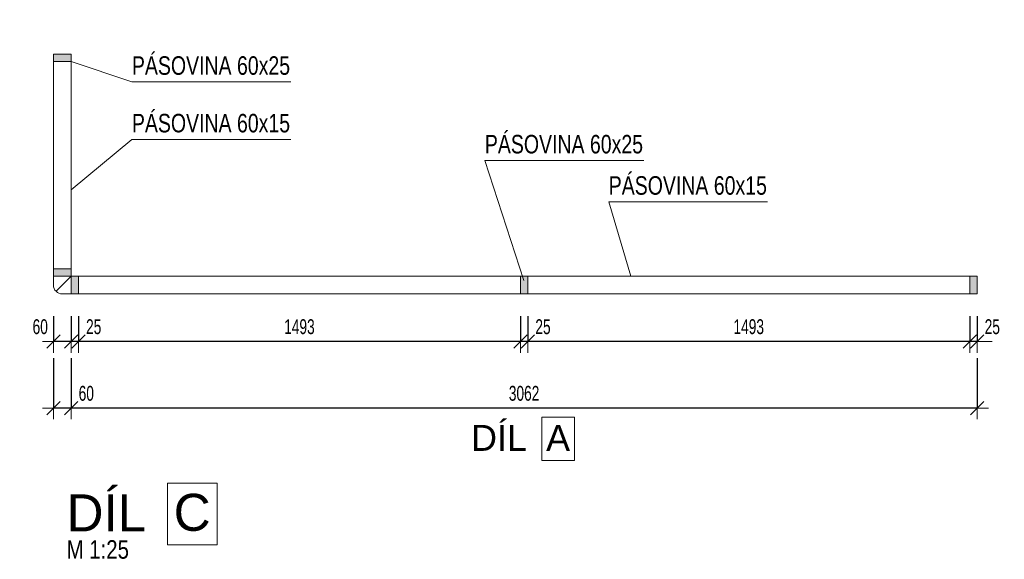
# Model space of a CAD drawing. Header units: millimetres. Extents: x -27650 to 29268, y -105989 to -79612.
# Tile 9 of 9: x 25940 to 29268, y -81554 to -79732. Entities that reach past the tile are written whole.
import ezdxf

# ---------------------------------------------------------------- set-up
doc = ezdxf.new("R2010")
doc.units = ezdxf.units.MM
doc.header["$PDMODE"] = 65
doc.linetypes.add('Teckovana 0.5x_2', pattern=[20, 0, -20])
doc.layers.add('XR$1$(Z3) - ZÁBRADLÍ VSTUPNÍ SCHODY_1', color=7, linetype='Continuous', lineweight=25)
doc.styles.add('ARIAL', font='ARIAL.TTF')
doc.styles.add('ARIALNARROW', font='ARIALN.TTF')
doc.dimstyles.new('DIMSTYLE_3', dxfattribs={"dimtxt": 50, "dimasz": 75, "dimexe": 0, "dimexo": 0, "dimgap": 25, "dimtad": 2, "dimdec": 0, "dimrnd": 1, "dimzin": 12, "dimdsep": 46, "dimtxsty": 'ARIALNARROW', "dimblk1": 'ALL_ML_STRICH', "dimblk2": 'ALL_ML_STRICH', "dimsah": 1, "dimcen": 0, "dimclrd": 6, "dimclre": 6, "dimclrt": 6, "dimadec": 0, "dimazin": 0, "dimtfac": 1, "dimtdec": 0, "dimtix": 1, "dimtmove": 2, "dimatfit": 3, "dimfxl": 0, "dimtzin": 0, "dimlwd": 0, "dimlwe": 13, "dimarcsym": 0})
doc.dimstyles.new('DIMSTYLE_5', dxfattribs={"dimtxt": 50, "dimasz": 75, "dimexe": 0, "dimexo": 0, "dimgap": 25, "dimtad": 2, "dimdec": 0, "dimrnd": 1, "dimzin": 12, "dimdsep": 46, "dimtxsty": 'ARIALNARROW', "dimblk1": 'ALL_ML_STRICH', "dimblk2": 'ALL_ML_STRICH', "dimsah": 1, "dimcen": 0, "dimclrd": 6, "dimclre": 6, "dimclrt": 6, "dimadec": 0, "dimazin": 0, "dimtfac": 1, "dimtdec": 0, "dimtix": 1, "dimtmove": 2, "dimatfit": 3, "dimfxl": 0, "dimtvp": 1.2, "dimtzin": 0, "dimlwd": 0, "dimlwe": 13, "dimarcsym": 0})

# ---------------------------------------------------------------- blocks, each defined once
blk = doc.blocks.new('KOMPLEXNÍ OBJEKT_5')
at = {"layer": 'XR$1$(Z3) - ZÁBRADLÍ VSTUPNÍ SCHODY_1', "linetype": 'Teckovana 0.5x_2', "lineweight": 13}
blk.add_hatch(color=171, dxfattribs=at).paths.add_polyline_path([(27632.8, -80598.2), (27657.8, -80598.2), (27657.8, -80658.2), (27632.8, -80658.2)], flags=16)
at = {"layer": 'XR$1$(Z3) - ZÁBRADLÍ VSTUPNÍ SCHODY_1', "color": 5, "linetype": 'Continuous', "lineweight": 13}
for p, q in [((27632.8, -80658.2), (27632.8, -80598.2)), ((27632.8, -80598.2), (27657.8, -80598.2)), ((27657.8, -80598.2), (27657.8, -80658.2)), ((27657.8, -80658.2), (27632.8, -80658.2))]:
    blk.add_line(p, q, dxfattribs=at)
blk = doc.blocks.new('KOMPLEXNÍ OBJEKT_6')
at = {"layer": 'XR$1$(Z3) - ZÁBRADLÍ VSTUPNÍ SCHODY_1', "linetype": 'Teckovana 0.5x_2', "lineweight": 13}
blk.add_hatch(color=171, dxfattribs=at).paths.add_polyline_path([(29151.2, -80598.2), (29176.2, -80598.2), (29176.2, -80658.2), (29151.2, -80658.2)], flags=16)
at = {"layer": 'XR$1$(Z3) - ZÁBRADLÍ VSTUPNÍ SCHODY_1', "color": 5, "linetype": 'Continuous', "lineweight": 13}
for p, q in [((29151.2, -80658.2), (29151.2, -80598.2)), ((29151.2, -80598.2), (29176.2, -80598.2)), ((29176.2, -80598.2), (29176.2, -80658.2)), ((29176.2, -80658.2), (29151.2, -80658.2))]:
    blk.add_line(p, q, dxfattribs=at)
blk = doc.blocks.new('KOMPLEXNÍ OBJEKT_7')
at = {"layer": 'XR$1$(Z3) - ZÁBRADLÍ VSTUPNÍ SCHODY_1', "linetype": 'Teckovana 0.5x_2', "lineweight": 13}
blk.add_hatch(color=171, dxfattribs=at).paths.add_polyline_path([(26114.4, -80598.2), (26139.4, -80598.2), (26139.4, -80658.2), (26114.4, -80658.2)], flags=16)
at = {"layer": 'XR$1$(Z3) - ZÁBRADLÍ VSTUPNÍ SCHODY_1', "color": 5, "linetype": 'Continuous', "lineweight": 13}
for p, q in [((26114.4, -80658.2), (26114.4, -80598.2)), ((26114.4, -80598.2), (26139.4, -80598.2)), ((26139.4, -80598.2), (26139.4, -80658.2)), ((26139.4, -80658.2), (26114.4, -80658.2))]:
    blk.add_line(p, q, dxfattribs=at)
blk = doc.blocks.new('ALL_ML_STRICH')
at = {"color": 0, "linetype": 'ByBlock', "lineweight": -2}
for p, q in [((0, -0.5), (0, 0.5)), ((-1, 0), (0.5, 0)), ((-0.3, -0.3), (0.3, 0.3))]:
    blk.add_line(p, q, dxfattribs=at)
blk = doc.blocks.new('*D55')
at = {"layer": 'DEFPOINTS', "color": 6, "linetype": 'Continuous', "lineweight": 13}
for p in [(29151.2, -80658.2), (29176.2, -80658.2), (29176.2, -80819.2)]:
    blk.add_point(p, dxfattribs=at)
at = {"layer": 'XR$1$(Z3) - ZÁBRADLÍ VSTUPNÍ SCHODY_1', "color": 6, "linetype": 'Continuous', "lineweight": -2}
for p, q in [((29151.2, -80733.1), (29151.2, -80819.2)), ((29176.2, -80733.1), (29176.2, -80819.2)), ((29176.2, -80819.2), (29151.2, -80819.2))]:
    blk.add_line(p, q, dxfattribs=at)
at = {"layer": 'XR$1$(Z3) - ZÁBRADLÍ VSTUPNÍ SCHODY_1', "color": 6, "linetype": 'Continuous', "lineweight": 13, "xscale": 75, "yscale": 75, "zscale": 75}
for p, rotation in [((29176.2, -80819.2), 360), ((29151.2, -80819.2), 180)]:
    blk.add_blockref('ALL_ML_STRICH', p, dxfattribs=dict(at, rotation=rotation))
at = {"layer": 'XR$1$(Z3) - ZÁBRADLÍ VSTUPNÍ SCHODY_1', "color": 6, "linetype": 'Continuous', "lineweight": 13, "insert": (29227.1, -80769.2), "char_height": 50, "width": 81.143, "attachment_point": 5, "style": 'ARIALNARROW'}
blk.add_mtext('\\W0.81;\\A1;{25}', dxfattribs=at)
blk = doc.blocks.new('*D56')
at = {"layer": 'DEFPOINTS', "color": 6, "linetype": 'Continuous', "lineweight": 13}
for p in [(27657.8, -80658.2), (29151.2, -80658.2), (29151.2, -80819.2)]:
    blk.add_point(p, dxfattribs=at)
at = {"layer": 'XR$1$(Z3) - ZÁBRADLÍ VSTUPNÍ SCHODY_1', "color": 6, "linetype": 'Continuous', "lineweight": -2}
for p, q in [((27657.8, -80733.1), (27657.8, -80819.2)), ((29151.2, -80733.1), (29151.2, -80819.2)), ((29151.2, -80819.2), (27657.8, -80819.2))]:
    blk.add_line(p, q, dxfattribs=at)
at = {"layer": 'XR$1$(Z3) - ZÁBRADLÍ VSTUPNÍ SCHODY_1', "color": 6, "linetype": 'Continuous', "lineweight": 13, "xscale": 75, "yscale": 75, "zscale": 75}
for p, rotation in [((27657.8, -80819.2), 180), ((29151.2, -80819.2), 360)]:
    blk.add_blockref('ALL_ML_STRICH', p, dxfattribs=dict(at, rotation=rotation))
at = {"layer": 'XR$1$(Z3) - ZÁBRADLÍ VSTUPNÍ SCHODY_1', "color": 6, "linetype": 'Continuous', "lineweight": 13, "insert": (28404, -80769.2), "char_height": 50, "width": 162.286, "attachment_point": 5, "style": 'ARIALNARROW'}
blk.add_mtext('\\W0.81;\\A1;{1493}', dxfattribs=at)
blk = doc.blocks.new('*D57')
at = {"layer": 'DEFPOINTS', "color": 6, "linetype": 'Continuous', "lineweight": 13}
for p in [(27632.8, -80658.2), (27657.8, -80658.2), (27657.8, -80819.2)]:
    blk.add_point(p, dxfattribs=at)
at = {"layer": 'XR$1$(Z3) - ZÁBRADLÍ VSTUPNÍ SCHODY_1', "color": 6, "linetype": 'Continuous', "lineweight": -2}
for p, q in [((27632.8, -80733.1), (27632.8, -80819.2)), ((27657.8, -80733.1), (27657.8, -80819.2)), ((27657.8, -80819.2), (27632.8, -80819.2))]:
    blk.add_line(p, q, dxfattribs=at)
at = {"layer": 'XR$1$(Z3) - ZÁBRADLÍ VSTUPNÍ SCHODY_1', "color": 6, "linetype": 'Continuous', "lineweight": 13, "xscale": 75, "yscale": 75, "zscale": 75}
for p, rotation in [((27657.8, -80819.2), 360), ((27632.8, -80819.2), 180)]:
    blk.add_blockref('ALL_ML_STRICH', p, dxfattribs=dict(at, rotation=rotation))
at = {"layer": 'XR$1$(Z3) - ZÁBRADLÍ VSTUPNÍ SCHODY_1', "color": 6, "linetype": 'Continuous', "lineweight": 13, "insert": (27708.7, -80769.2), "char_height": 50, "width": 81.143, "attachment_point": 5, "style": 'ARIALNARROW'}
blk.add_mtext('\\W0.81;\\A1;{25}', dxfattribs=at)
blk = doc.blocks.new('*D58')
at = {"layer": 'DEFPOINTS', "color": 6, "linetype": 'Continuous', "lineweight": 13}
for p in [(26139.4, -80658.2), (27632.8, -80658.2), (27632.8, -80819.2)]:
    blk.add_point(p, dxfattribs=at)
at = {"layer": 'XR$1$(Z3) - ZÁBRADLÍ VSTUPNÍ SCHODY_1', "color": 6, "linetype": 'Continuous', "lineweight": -2}
for p, q in [((26139.4, -80733.1), (26139.4, -80819.2)), ((27632.8, -80733.1), (27632.8, -80819.2)), ((27632.8, -80819.2), (26139.4, -80819.2))]:
    blk.add_line(p, q, dxfattribs=at)
at = {"layer": 'XR$1$(Z3) - ZÁBRADLÍ VSTUPNÍ SCHODY_1', "color": 6, "linetype": 'Continuous', "lineweight": 13, "xscale": 75, "yscale": 75, "zscale": 75}
for p, rotation in [((26139.4, -80819.2), 180), ((27632.8, -80819.2), 360)]:
    blk.add_blockref('ALL_ML_STRICH', p, dxfattribs=dict(at, rotation=rotation))
at = {"layer": 'XR$1$(Z3) - ZÁBRADLÍ VSTUPNÍ SCHODY_1', "color": 6, "linetype": 'Continuous', "lineweight": 13, "insert": (26885.6, -80769.2), "char_height": 50, "width": 162.286, "attachment_point": 5, "style": 'ARIALNARROW'}
blk.add_mtext('\\W0.81;\\A1;{1493}', dxfattribs=at)
blk = doc.blocks.new('*D59')
at = {"layer": 'DEFPOINTS', "color": 6, "linetype": 'Continuous', "lineweight": 13}
for p in [(26114.4, -80658.2), (26139.4, -80658.2), (26139.4, -80819.2)]:
    blk.add_point(p, dxfattribs=at)
at = {"layer": 'XR$1$(Z3) - ZÁBRADLÍ VSTUPNÍ SCHODY_1', "color": 6, "linetype": 'Continuous', "lineweight": -2}
for p, q in [((26114.4, -80733.1), (26114.4, -80819.2)), ((26139.4, -80733.1), (26139.4, -80819.2)), ((26139.4, -80819.2), (26114.4, -80819.2))]:
    blk.add_line(p, q, dxfattribs=at)
at = {"layer": 'XR$1$(Z3) - ZÁBRADLÍ VSTUPNÍ SCHODY_1', "color": 6, "linetype": 'Continuous', "lineweight": 13, "xscale": 75, "yscale": 75, "zscale": 75}
for p, rotation in [((26139.4, -80819.2), 360), ((26114.4, -80819.2), 180)]:
    blk.add_blockref('ALL_ML_STRICH', p, dxfattribs=dict(at, rotation=rotation))
at = {"layer": 'XR$1$(Z3) - ZÁBRADLÍ VSTUPNÍ SCHODY_1', "color": 6, "linetype": 'Continuous', "lineweight": 13, "insert": (26190.3, -80769.2), "char_height": 50, "width": 81.143, "attachment_point": 5, "style": 'ARIALNARROW'}
blk.add_mtext('\\W0.81;\\A1;{25}', dxfattribs=at)
blk = doc.blocks.new('*D60')
at = {"layer": 'DEFPOINTS', "color": 6, "linetype": 'Continuous', "lineweight": 13}
for p in [(26054.4, -80658.2), (26114.4, -80658.2), (26114.4, -80819.2)]:
    blk.add_point(p, dxfattribs=at)
at = {"layer": 'XR$1$(Z3) - ZÁBRADLÍ VSTUPNÍ SCHODY_1', "color": 6, "linetype": 'Continuous', "lineweight": -2}
for p, q in [((26054.4, -80733.1), (26054.4, -80819.2)), ((26114.4, -80733.1), (26114.4, -80819.2)), ((26114.4, -80819.2), (26054.4, -80819.2))]:
    blk.add_line(p, q, dxfattribs=at)
at = {"layer": 'XR$1$(Z3) - ZÁBRADLÍ VSTUPNÍ SCHODY_1', "color": 6, "linetype": 'Continuous', "lineweight": 13, "xscale": 75, "yscale": 75, "zscale": 75}
for p, rotation in [((26054.4, -80819.2), 180), ((26114.4, -80819.2), 360)]:
    blk.add_blockref('ALL_ML_STRICH', p, dxfattribs=dict(at, rotation=rotation))
at = {"layer": 'XR$1$(Z3) - ZÁBRADLÍ VSTUPNÍ SCHODY_1', "color": 6, "linetype": 'Continuous', "lineweight": 13, "insert": (26009.6, -80769.2), "char_height": 50, "width": 81.143, "attachment_point": 5, "style": 'ARIALNARROW'}
blk.add_mtext('\\W0.81;\\A1;{60}', dxfattribs=at)
blk = doc.blocks.new('KOMPLEXNÍ OBJEKT_8')
at = {"layer": 'XR$1$(Z3) - ZÁBRADLÍ VSTUPNÍ SCHODY_1', "linetype": 'Teckovana 0.5x_2', "lineweight": 13}
blk.add_hatch(color=171, dxfattribs=at).paths.add_polyline_path([(26054.4, -80573.2), (26054.4, -80598.2), (26114.4, -80598.2), (26114.4, -80573.2)])
at = {"layer": 'XR$1$(Z3) - ZÁBRADLÍ VSTUPNÍ SCHODY_1', "color": 5, "linetype": 'Continuous', "lineweight": 13}
for p, q in [((26114.4, -80573.2), (26054.4, -80573.2)), ((26054.4, -80573.2), (26054.4, -80598.2)), ((26114.4, -80598.2), (26114.4, -80573.2)), ((26054.4, -80598.2), (26114.4, -80598.2))]:
    blk.add_line(p, q, dxfattribs=at)
blk = doc.blocks.new('*D62')
at = {"layer": 'DEFPOINTS', "color": 6, "linetype": 'Continuous', "lineweight": 13}
for p in [(26114.4, -80658.2), (29176.2, -80658.2), (29176.2, -81044.2)]:
    blk.add_point(p, dxfattribs=at)
at = {"layer": 'XR$1$(Z3) - ZÁBRADLÍ VSTUPNÍ SCHODY_1', "color": 6, "linetype": 'Continuous', "lineweight": -2}
for p, q in [((26114.4, -80875.7), (26114.4, -81044.2)), ((29176.2, -80875.7), (29176.2, -81044.2)), ((29176.2, -81044.2), (26114.4, -81044.2))]:
    blk.add_line(p, q, dxfattribs=at)
at = {"layer": 'XR$1$(Z3) - ZÁBRADLÍ VSTUPNÍ SCHODY_1', "color": 6, "linetype": 'Continuous', "lineweight": 13, "xscale": 75, "yscale": 75, "zscale": 75}
for p, rotation in [((26114.4, -81044.2), 180), ((29176.2, -81044.2), 360)]:
    blk.add_blockref('ALL_ML_STRICH', p, dxfattribs=dict(at, rotation=rotation))
at = {"layer": 'XR$1$(Z3) - ZÁBRADLÍ VSTUPNÍ SCHODY_1', "color": 6, "linetype": 'Continuous', "lineweight": 13, "insert": (27644.8, -80994.2), "char_height": 50, "width": 162.286, "attachment_point": 5, "style": 'ARIALNARROW'}
blk.add_mtext('\\W0.81;\\A1;{3062}', dxfattribs=at)
blk = doc.blocks.new('*D63')
at = {"layer": 'DEFPOINTS', "color": 6, "linetype": 'Continuous', "lineweight": 13}
for p in [(26054.4, -80598.2), (26114.4, -80658.2), (26114.4, -81044.2)]:
    blk.add_point(p, dxfattribs=at)
at = {"layer": 'XR$1$(Z3) - ZÁBRADLÍ VSTUPNÍ SCHODY_1', "color": 6, "linetype": 'Continuous', "lineweight": -2}
for p, q in [((26054.4, -80875.7), (26054.4, -81044.2)), ((26114.4, -80875.7), (26114.4, -81044.2)), ((26114.4, -81044.2), (26054.4, -81044.2))]:
    blk.add_line(p, q, dxfattribs=at)
at = {"layer": 'XR$1$(Z3) - ZÁBRADLÍ VSTUPNÍ SCHODY_1', "color": 6, "linetype": 'Continuous', "lineweight": 13, "xscale": 75, "yscale": 75, "zscale": 75}
for p, rotation in [((26054.4, -81044.2), 180), ((26114.4, -81044.2), 360)]:
    blk.add_blockref('ALL_ML_STRICH', p, dxfattribs=dict(at, rotation=rotation))
at = {"layer": 'XR$1$(Z3) - ZÁBRADLÍ VSTUPNÍ SCHODY_1', "color": 6, "linetype": 'Continuous', "lineweight": 13, "insert": (26165.3, -80994.2), "char_height": 50, "width": 81.143, "attachment_point": 5, "style": 'ARIALNARROW'}
blk.add_mtext('\\W0.81;\\A1;{60}', dxfattribs=at)
blk = doc.blocks.new('KOMPLEXNÍ OBJEKT_9')
at = {"layer": 'XR$1$(Z3) - ZÁBRADLÍ VSTUPNÍ SCHODY_1', "linetype": 'Teckovana 0.5x_2', "lineweight": 13}
blk.add_hatch(color=171, dxfattribs=at).paths.add_polyline_path([(26054.4, -79848.2), (26054.4, -79873.2), (26114.4, -79873.2), (26114.4, -79848.2)])
at = {"layer": 'XR$1$(Z3) - ZÁBRADLÍ VSTUPNÍ SCHODY_1', "color": 5, "linetype": 'Continuous', "lineweight": 13}
for p, q in [((26114.4, -79848.2), (26054.4, -79848.2)), ((26054.4, -79848.2), (26054.4, -79873.2)), ((26114.4, -79873.2), (26114.4, -79848.2)), ((26054.4, -79873.2), (26114.4, -79873.2))]:
    blk.add_line(p, q, dxfattribs=at)
blk = doc.blocks.new('*D65')
at = {"layer": 'DEFPOINTS', "color": 6, "linetype": 'Continuous', "lineweight": 13}
for p in [(26054.4, -80598.2), (25848.2, -80658.2), (26054.4, -80658.2)]:
    blk.add_point(p, dxfattribs=at)
at = {"layer": 'XR$1$(Z3) - ZÁBRADLÍ VSTUPNÍ SCHODY_1', "color": 6, "linetype": 'Continuous', "lineweight": -2}
for p, q in [((25848.2, -80598.2), (25848.2, -80598.2)), ((25848.2, -80658.2), (25848.2, -80598.2)), ((25848.2, -80658.2), (25848.2, -80658.2))]:
    blk.add_line(p, q, dxfattribs=at)
at = {"layer": 'XR$1$(Z3) - ZÁBRADLÍ VSTUPNÍ SCHODY_1', "color": 6, "linetype": 'Continuous', "lineweight": 13, "xscale": 75, "yscale": 75, "zscale": 75}
for p, rotation in [((25848.2, -80598.2), 90), ((25848.2, -80658.2), 270)]:
    blk.add_blockref('ALL_ML_STRICH', p, dxfattribs=dict(at, rotation=rotation))
at = {"layer": 'XR$1$(Z3) - ZÁBRADLÍ VSTUPNÍ SCHODY_1', "color": 6, "linetype": 'Continuous', "lineweight": 13, "insert": (25798.2, -80703), "char_height": 50, "width": 81.143, "attachment_point": 5, "rotation": 90, "style": 'ARIALNARROW'}
blk.add_mtext('\\W0.81;\\A1;{60}', dxfattribs=at)
blk = doc.blocks.new('*D66')
at = {"layer": 'DEFPOINTS', "color": 6, "linetype": 'Continuous', "lineweight": 13}
for p in [(26054.4, -80573.2), (25848.2, -80598.2), (26054.4, -80598.2)]:
    blk.add_point(p, dxfattribs=at)
at = {"layer": 'XR$1$(Z3) - ZÁBRADLÍ VSTUPNÍ SCHODY_1', "color": 6, "linetype": 'Continuous', "lineweight": -2}
for p, q in [((25848.2, -80573.2), (25848.2, -80573.2)), ((25848.2, -80598.2), (25848.2, -80573.2)), ((25848.2, -80598.2), (25848.2, -80598.2))]:
    blk.add_line(p, q, dxfattribs=at)
at = {"layer": 'XR$1$(Z3) - ZÁBRADLÍ VSTUPNÍ SCHODY_1', "color": 6, "linetype": 'Continuous', "lineweight": 13, "xscale": 75, "yscale": 75, "zscale": 75}
for p, rotation in [((25848.2, -80598.2), 270), ((25848.2, -80573.2), 90)]:
    blk.add_blockref('ALL_ML_STRICH', p, dxfattribs=dict(at, rotation=rotation))
at = {"layer": 'XR$1$(Z3) - ZÁBRADLÍ VSTUPNÍ SCHODY_1', "color": 6, "linetype": 'Continuous', "lineweight": 13, "insert": (25798.2, -80522.3), "char_height": 50, "width": 81.143, "attachment_point": 5, "rotation": 90, "style": 'ARIALNARROW'}
blk.add_mtext('\\W0.81;\\A1;{25}', dxfattribs=at)
blk = doc.blocks.new('*D67')
at = {"layer": 'DEFPOINTS', "color": 6, "linetype": 'Continuous', "lineweight": 13}
for p in [(26054.4, -79873.2), (25848.2, -80573.2), (26054.4, -80573.2)]:
    blk.add_point(p, dxfattribs=at)
at = {"layer": 'XR$1$(Z3) - ZÁBRADLÍ VSTUPNÍ SCHODY_1', "color": 6, "linetype": 'Continuous', "lineweight": -2}
for p, q in [((25848.2, -79873.2), (25848.2, -79873.2)), ((25848.2, -80573.2), (25848.2, -79873.2)), ((25848.2, -80573.2), (25848.2, -80573.2))]:
    blk.add_line(p, q, dxfattribs=at)
at = {"layer": 'XR$1$(Z3) - ZÁBRADLÍ VSTUPNÍ SCHODY_1', "color": 6, "linetype": 'Continuous', "lineweight": 13, "xscale": 75, "yscale": 75, "zscale": 75}
for p, rotation in [((25848.2, -79873.2), 90), ((25848.2, -80573.2), 270)]:
    blk.add_blockref('ALL_ML_STRICH', p, dxfattribs=dict(at, rotation=rotation))
at = {"layer": 'XR$1$(Z3) - ZÁBRADLÍ VSTUPNÍ SCHODY_1', "color": 6, "linetype": 'Continuous', "lineweight": 13, "insert": (25798.2, -80221.9), "char_height": 50, "width": 121.714, "attachment_point": 5, "rotation": 90, "style": 'ARIALNARROW'}
blk.add_mtext('\\W0.81;\\A1;{700}', dxfattribs=at)
blk = doc.blocks.new('*D68')
at = {"layer": 'DEFPOINTS', "color": 6, "linetype": 'Continuous', "lineweight": 13}
for p in [(26054.4, -79848.2), (25848.2, -79873.2), (26054.4, -79873.2)]:
    blk.add_point(p, dxfattribs=at)
at = {"layer": 'XR$1$(Z3) - ZÁBRADLÍ VSTUPNÍ SCHODY_1', "color": 6, "linetype": 'Continuous', "lineweight": -2}
for p, q in [((25848.2, -79848.2), (25848.2, -79848.2)), ((25848.2, -79873.2), (25848.2, -79848.2)), ((25848.2, -79873.2), (25848.2, -79873.2))]:
    blk.add_line(p, q, dxfattribs=at)
at = {"layer": 'XR$1$(Z3) - ZÁBRADLÍ VSTUPNÍ SCHODY_1', "color": 6, "linetype": 'Continuous', "lineweight": 13, "xscale": 75, "yscale": 75, "zscale": 75}
for p, rotation in [((25848.2, -79873.2), 270), ((25848.2, -79848.2), 90)]:
    blk.add_blockref('ALL_ML_STRICH', p, dxfattribs=dict(at, rotation=rotation))
at = {"layer": 'XR$1$(Z3) - ZÁBRADLÍ VSTUPNÍ SCHODY_1', "color": 6, "linetype": 'Continuous', "lineweight": 13, "insert": (25798.2, -79918), "char_height": 50, "width": 81.143, "attachment_point": 5, "rotation": 90, "style": 'ARIALNARROW'}
blk.add_mtext('\\W0.81;\\A1;{25}', dxfattribs=at)
blk = doc.blocks.new('*D69')
at = {"layer": 'DEFPOINTS', "color": 6, "linetype": 'Continuous', "lineweight": 13}
for p in [(26054.4, -80598.2), (25423.2, -80658.2), (26114.4, -80658.2)]:
    blk.add_point(p, dxfattribs=at)
at = {"layer": 'XR$1$(Z3) - ZÁBRADLÍ VSTUPNÍ SCHODY_1', "color": 6, "linetype": 'Continuous', "lineweight": -2}
for p, q in [((25711.3, -80598.2), (25423.2, -80598.2)), ((25423.2, -80658.2), (25423.2, -80598.2)), ((25711.3, -80658.2), (25423.2, -80658.2))]:
    blk.add_line(p, q, dxfattribs=at)
at = {"layer": 'XR$1$(Z3) - ZÁBRADLÍ VSTUPNÍ SCHODY_1', "color": 6, "linetype": 'Continuous', "lineweight": 13, "xscale": 75, "yscale": 75, "zscale": 75}
for p, rotation in [((25423.2, -80598.2), 90), ((25423.2, -80658.2), 270)]:
    blk.add_blockref('ALL_ML_STRICH', p, dxfattribs=dict(at, rotation=rotation))
at = {"layer": 'XR$1$(Z3) - ZÁBRADLÍ VSTUPNÍ SCHODY_1', "color": 6, "linetype": 'Continuous', "lineweight": 13, "insert": (25373.2, -80703), "char_height": 50, "width": 81.143, "attachment_point": 5, "rotation": 90, "style": 'ARIALNARROW'}
blk.add_mtext('\\W0.81;\\A1;{60}', dxfattribs=at)
blk = doc.blocks.new('*D70')
at = {"layer": 'DEFPOINTS', "color": 6, "linetype": 'Continuous', "lineweight": 13}
for p in [(26054.4, -79848.2), (25423.2, -80598.2), (26054.4, -80598.2)]:
    blk.add_point(p, dxfattribs=at)
at = {"layer": 'XR$1$(Z3) - ZÁBRADLÍ VSTUPNÍ SCHODY_1', "color": 6, "linetype": 'Continuous', "lineweight": -2}
for p, q in [((25711.3, -79848.2), (25423.2, -79848.2)), ((25423.2, -80598.2), (25423.2, -79848.2)), ((25711.3, -80598.2), (25423.2, -80598.2))]:
    blk.add_line(p, q, dxfattribs=at)
at = {"layer": 'XR$1$(Z3) - ZÁBRADLÍ VSTUPNÍ SCHODY_1', "color": 6, "linetype": 'Continuous', "lineweight": 13, "xscale": 75, "yscale": 75, "zscale": 75}
for p, rotation in [((25423.2, -79848.2), 90), ((25423.2, -80598.2), 270)]:
    blk.add_blockref('ALL_ML_STRICH', p, dxfattribs=dict(at, rotation=rotation))
at = {"layer": 'XR$1$(Z3) - ZÁBRADLÍ VSTUPNÍ SCHODY_1', "color": 6, "linetype": 'Continuous', "lineweight": 13, "insert": (25373.2, -80221.9), "char_height": 50, "width": 121.714, "attachment_point": 5, "rotation": 90, "style": 'ARIALNARROW'}
blk.add_mtext('\\W0.81;\\A1;{750}', dxfattribs=at)

msp = doc.modelspace()

# ---------------------------------------------------------------- linework, layer by layer
at = {"layer": 'XR$1$(Z3) - ZÁBRADLÍ VSTUPNÍ SCHODY_1', "color": 5, "linetype": 'Continuous', "lineweight": 13}
for p, q in [((26054.4, -80628.2), (26054.4, -79848.2)), ((26114.4, -80598.2), (26114.4, -79848.2)), ((26114.4, -80598.2), (26063.2, -80649.4)), ((26094.4, -80598.2), (26139.4, -80598.2)), ((26139.4, -80598.2), (29176.2, -80598.2)), ((29176.2, -80658.2), (26084.4, -80658.2))]:
    msp.add_line(p, q, dxfattribs=at)
at = {"layer": 'XR$1$(Z3) - ZÁBRADLÍ VSTUPNÍ SCHODY_1', "color": 7, "linetype": 'Continuous', "lineweight": 13}
for p, q in [((26319.5, -79941.9), (26114.4, -79873.2)), ((26856.1, -79941.9), (26319.5, -79941.9)), ((26319.5, -80136.4), (26114.4, -80306.6)), ((26856.1, -80136.4), (26319.5, -80136.4)), ((28049, -80207.4), (27512.3, -80207.4)), ((27512.3, -80207.4), (27643.6, -80612.3)), ((28467.5, -80346.9), (27930.9, -80346.9)), ((27930.9, -80346.9), (28005.5, -80598.2))]:
    msp.add_line(p, q, dxfattribs=at)
for points in [[(27704.7, -81220.3), (27815.4, -81220.3), (27815.4, -81074.5), (27704.7, -81074.5), (27704.7, -81220.3)], [(26439.7, -81506), (26607.5, -81506), (26607.5, -81297.6), (26439.7, -81297.6), (26439.7, -81506)]]:
    msp.add_lwpolyline(points, dxfattribs=at)
at = {"layer": 'XR$1$(Z3) - ZÁBRADLÍ VSTUPNÍ SCHODY_1', "color": 5, "linetype": 'Continuous', "lineweight": 13}
msp.add_arc((26084.4, -80628.2), 30, 180, 270, dxfattribs=at)

# ---------------------------------------------------------------- block references
at = {"layer": 'XR$1$(Z3) - ZÁBRADLÍ VSTUPNÍ SCHODY_1', "color": 171, "linetype": 'Teckovana 0.5x_2', "lineweight": 13}
for name in ['KOMPLEXNÍ OBJEKT_9', 'KOMPLEXNÍ OBJEKT_8', 'KOMPLEXNÍ OBJEKT_7', 'KOMPLEXNÍ OBJEKT_5', 'KOMPLEXNÍ OBJEKT_6']:
    msp.add_blockref(name, (0, 0), dxfattribs=at)

# ---------------------------------------------------------------- texts
at = {"layer": 'XR$1$(Z3) - ZÁBRADLÍ VSTUPNÍ SCHODY_1', "color": 7, "linetype": 'Continuous', "lineweight": 25, "char_height": 62.5, "attachment_point": 7}
for s, insert, width, style in [('\\W0.92;PÁSOVINA 60x25', (26319.5, -79919), 565.488, 'ARIALNARROW'), ('\\W0.92;PÁSOVINA 60x15', (26319.5, -80113.5), 565.297, 'ARIALNARROW'), ('\\W0.92;PÁSOVINA 60x25', (27512.3, -80184.5), 565.488, 'ARIALNARROW'), ('\\W0.92;PÁSOVINA 60x15', (27930.9, -80324), 565.297, 'ARIALNARROW'), ('\\W0.79;M 1:25', (26098.6, -81553.3), 238.733, 'ARIAL')]:
    msp.add_mtext(s, dxfattribs=dict(at, insert=insert, width=width, style=style))
at = {"layer": 'XR$1$(Z3) - ZÁBRADLÍ VSTUPNÍ SCHODY_1', "color": 7, "linetype": 'Continuous', "lineweight": 13, "attachment_point": 7, "style": 'ARIAL'}
for s, insert, char_height, width in [('\\W0.99;DÍL ', (27465.9, -81188.2), 87.5, 267.677), ('\\W0.99;A', (27719.3, -81188.2), 87.5, 124.675), ('\\W0.99;DÍL ', (26098.6, -81460.1), 125, 382.395), ('\\W0.99;C', (26460.6, -81460.1), 125, 187.797)]:
    msp.add_mtext(s, dxfattribs=dict(at, insert=insert, char_height=char_height, width=width))

# ---------------------------------------------------------------- dimensions: what is measured, and where the dimension line sits
at = {"layer": 'XR$1$(Z3) - ZÁBRADLÍ VSTUPNÍ SCHODY_1', "color": 6, "linetype": 'Continuous', "lineweight": 13}
for base, p1, p2, angle, dimstyle, picture, middle in [((25423.2, -79848.2), (25711.3, -80598.2), (25711.3, -79848.2), 90, 'DIMSTYLE_3', '*D70', (25373.2, -80221.9)), ((25848.2, -79848.2), (25848.2, -79873.2), (25848.2, -79848.2), 90, 'DIMSTYLE_5', '*D68', (25798.2, -79918)), ((25848.2, -79873.2), (25848.2, -80573.2), (25848.2, -79873.2), 90, 'DIMSTYLE_3', '*D67', (25798.2, -80221.9)), ((25848.2, -80573.2), (25848.2, -80598.2), (25848.2, -80573.2), 90, 'DIMSTYLE_5', '*D66', (25798.2, -80522.3)), ((25423.2, -80598.2), (25711.3, -80658.2), (25711.3, -80598.2), 90, 'DIMSTYLE_5', '*D69', (25373.2, -80703)), ((25848.2, -80598.2), (25848.2, -80658.2), (25848.2, -80598.2), 90, 'DIMSTYLE_5', '*D65', (25798.2, -80703)), ((26054.4, -81044.2), (26114.4, -80875.7), (26054.4, -80875.7), 180, 'DIMSTYLE_5', '*D63', (26165.3, -80994.2)), ((26054.4, -80819.2), (26114.4, -80733.1), (26054.4, -80733.1), 180, 'DIMSTYLE_5', '*D60', (26009.6, -80769.2)), ((26114.4, -80819.2), (26139.4, -80733.1), (26114.4, -80733.1), 180, 'DIMSTYLE_5', '*D59', (26190.3, -80769.2)), ((26114.4, -81044.2), (29176.2, -80875.7), (26114.4, -80875.7), 180, 'DIMSTYLE_3', '*D62', (27644.8, -80994.2)), ((26139.4, -80819.2), (27632.8, -80733.1), (26139.4, -80733.1), 180, 'DIMSTYLE_3', '*D58', (26885.6, -80769.2)), ((27632.8, -80819.2), (27657.8, -80733.1), (27632.8, -80733.1), 180, 'DIMSTYLE_5', '*D57', (27708.7, -80769.2)), ((27657.8, -80819.2), (29151.2, -80733.1), (27657.8, -80733.1), 180, 'DIMSTYLE_3', '*D56', (28404, -80769.2)), ((29151.2, -80819.2), (29176.2, -80733.1), (29151.2, -80733.1), 180, 'DIMSTYLE_5', '*D55', (29227.1, -80769.2))]:
    dim = msp.add_linear_dim(base=base, p1=p1, p2=p2, angle=angle, dimstyle=dimstyle, override={"dimpost": '<>', "dimclrd": 6, "dimclre": 6, "dimclrt": 6, "dimlwd": 0, "dimlwe": 13}, dxfattribs=at)
    dim.commit()
    dim.dimension.update_dxf_attribs({"geometry": picture, "text_midpoint": middle, "dimtype": 160})

doc.saveas('drawing.dxf')
